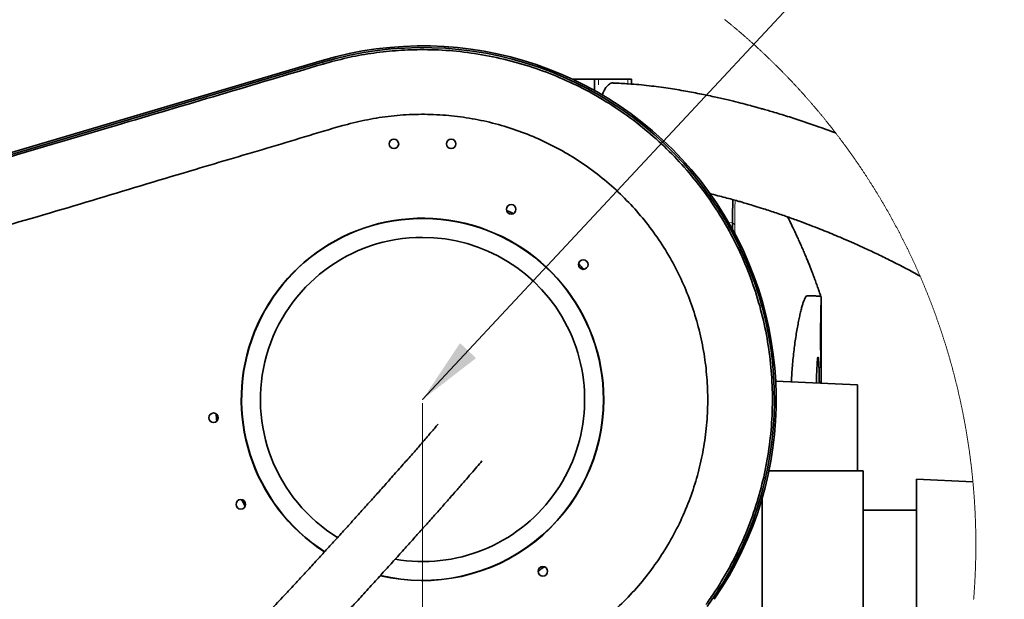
# Model space of a CAD drawing. Header units: millimetres. Extents: x 0 to 12429, y 0 to 8400.
# Tile 137 of 139: x 9751 to 10784, y 6812 to 7420. Entities that reach past the tile are written whole.
import ezdxf

# ---------------------------------------------------------------- set-up
doc = ezdxf.new("R2010")
doc.units = ezdxf.units.MM
doc.header["$LTSCALE"] = 20
doc.header["$PDSIZE"] = -1
doc.styles.add('SLDTEXTSTYLE0', font='TXT', dxfattribs={"width": 0.605})
doc.dimstyles.new('SLDDIMSTYLE5', dxfattribs={"dimtxt": 0.18, "dimasz": 70, "dimexe": 0, "dimexo": 0.0625, "dimgap": 0, "dimtad": 0, "dimtih": 1, "dimtoh": 1, "dimdec": 0, "dimrnd": 1e-09, "dimzin": 0, "dimdsep": 46, "dimtxsty": 'Standard', "dimsah": 1, "dimcen": 0.09, "dimadec": 0, "dimazin": 0, "dimtfac": 70, "dimtdec": 0, "dimtofl": 0, "dimtmove": 0, "dimatfit": 3, "dimfxl": 1, "dimfrac": 2, "dimtolj": 1, "dimtzin": 0, "dimarcsym": 0})
doc.dimstyles.new('SLDDIMSTYLE9', dxfattribs={"dimtxt": 70, "dimasz": 70, "dimexe": 0, "dimexo": 0.0625, "dimgap": 17.5, "dimtad": 1, "dimdec": 1, "dimlfac": 0.5, "dimrnd": 1e-09, "dimzin": 12, "dimdsep": 46, "dimtxsty": 'SLDTEXTSTYLE0', "dimsah": 1, "dimcen": 0.09, "dimadec": 0, "dimazin": 3, "dimtfac": 1, "dimtofl": 0, "dimtmove": 0, "dimatfit": 3, "dimfxl": 1, "dimfrac": 2, "dimtolj": 1, "dimtzin": 12, "dimarcsym": 0})

# ---------------------------------------------------------------- blocks, each defined once
blk = doc.blocks.new('SW_SYMBOL_HOLE_DEPTH')
at = {"color": 0, "linetype": 'Continuous', "lineweight": 18}
for p, q in [((0, 17500), (16000, 17500)), ((8000, 17500), (8000, 1500)), ((2000, 11100), (8000, 1500)), ((14000, 11100), (8000, 1500))]:
    blk.add_line(p, q, dxfattribs=at)
blk = doc.blocks.new('_D_60')
at = {"color": 7, "linetype": 'Continuous', "lineweight": 0}
for p, q in [((10173.5, 7017.9), (10173.5, 5966.2)), ((10381.5, 6314.9), (10381.5, 5966.2)), ((10173.5, 5996.2), (10381.5, 5996.2)), ((10381.5, 5996.2), (11231, 5996.2))]:
    blk.add_line(p, q, dxfattribs=at)
at = {"color": 7, "linetype": 'Continuous', "lineweight": 18}
for points in [[(10173.5, 5996.2), (10243.5, 5986.2), (10243.5, 6006.2)], [(10381.5, 5996.2), (10311.5, 6006.2), (10311.5, 5986.2)]]:
    blk.add_solid(points, dxfattribs=at)
at = {"color": 7, "linetype": 'Continuous', "lineweight": 18, "xscale": 0.0045117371, "yscale": 0.0045117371, "zscale": 0.0045117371}
blk.add_blockref('SW_SYMBOL_HOLE_DEPTH', (11027.4, 6006.3), dxfattribs=at)
at = {"color": 7, "linetype": 'Continuous', "lineweight": 18, "char_height": 70, "attachment_point": 1, "style": 'SLDTEXTSTYLE0'}
for s, insert in [('(2x M12', (10652.8, 6086.6)), ('104', (10466.1, 6086.6)), ('19', (11124.1, 6086.6))]:
    blk.add_mtext(s, dxfattribs=dict(at, insert=insert))
blk = doc.blocks.new('_D_61')
at = {"color": 7, "linetype": 'Continuous', "lineweight": 0}
for p, q in [((10173.5, 7017.9), (10173.5, 5966)), ((9753.5, 6663.9), (9753.5, 5966)), ((9753.5, 5996), (9053.1, 5996)), ((10173.5, 5996), (9753.5, 5996))]:
    blk.add_line(p, q, dxfattribs=at)
at = {"color": 7, "linetype": 'Continuous', "lineweight": 18}
for points in [[(9753.5, 5996), (9823.5, 5986), (9823.5, 6006)], [(10173.5, 5996), (10103.5, 6006), (10103.5, 5986)]]:
    blk.add_solid(points, dxfattribs=at)
at = {"color": 7, "linetype": 'Continuous', "lineweight": 18, "xscale": 0.0045117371, "yscale": 0.0045117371, "zscale": 0.0045117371, "rotation": 360}
blk.add_blockref('SW_SYMBOL_HOLE_DEPTH', (9486, 6006.2), dxfattribs=at)
at = {"color": 7, "linetype": 'Continuous', "lineweight": 18, "char_height": 70, "attachment_point": 1, "style": 'SLDTEXTSTYLE0'}
for s, insert in [('(M12', (9239.8, 6086.5)), ('19)', (9582.7, 6086.5)), ('210', (9053.1, 6086.5))]:
    blk.add_mtext(s, dxfattribs=dict(at, insert=insert))

msp = doc.modelspace()

# ---------------------------------------------------------------- linework, layer by layer
at = {"color": 7, "linetype": 'Continuous', "lineweight": 35}
for p, q in [((9547.179401, 7222.917928), (10068.139881, 7377.389087)), ((9547.688365, 7221.201314), (10068.648875, 7375.672473)), ((10353.80438, 7357.896938), (10330.358427, 7357.896938)), ((10353.80438, 7357.896938), (10353.80438, 7345.923318)), ((10353.80438, 7357.896938), (10357.908621, 7357.896938)), ((10388.690434, 7357.896938), (10357.908621, 7357.896938)), ((10388.690434, 7357.896938), (10392.794676, 7357.896938)), ((10392.794676, 7352.591647), (10392.794676, 7357.896938)), ((10498.638078, 7207.179202), (10498.638391, 7207.184447)), ((10591.547698, 7038.88358), (10591.547698, 7129.665269)), ((10629.547715, 7037.086024), (10543.838531, 7041.140331)), ((10629.547715, 7037.086024), (10629.547715, 6946.896805)), ((10635.547697, 6946.896805), (10536.673844, 6946.896805)), ((10635.547697, 6946.896805), (10635.547697, 6775.100841)), ((10691.547692, 6609.742655), (10691.547692, 6938.341512)), ((10750.627875, 6935.513391), (10691.556632, 6938.387527)), ((10529.547691, 6918.2166), (10529.547691, 6352.860583)), ((10691.547692, 6905.896796), (10635.547697, 6905.896796))]:
    msp.add_line(p, q, dxfattribs=at)
at = {"color": 8, "linetype": 'Continuous', "lineweight": 18}
for p, q in [((9547.703266, 7221.151246), (10068.663776, 7375.622405)), ((10068.663776, 7375.622405), (10068.648875, 7375.672473)), ((10069.264382, 7373.596801), (10068.663776, 7375.622405)), ((10357.908621, 7357.896938), (10357.908621, 7351.896896)), ((10388.690434, 7352.940454), (10388.690434, 7357.896938)), ((10498.638078, 7207.179202), (10494.647667, 7207.316531))]:
    msp.add_line(p, q, dxfattribs=at)
at = {"color": 7, "linetype": 'Continuous', "lineweight": 18, "flags": 128}
for points in [[(10753.707409, 6869.232668), (10753.707498, 6869.567646), (10753.707111, 6870.320095), (10753.705889, 6871.072425), (10753.703892, 6871.824874), (10753.701091, 6872.577204), (10753.697514, 6873.329534), (10753.693104, 6874.081983), (10753.687888, 6874.834313), (10753.681898, 6875.586642), (10753.675103, 6876.339091), (10753.667503, 6877.091421), (10753.659099, 6877.843751), (10753.64989, 6878.596081), (10753.639907, 6879.348411), (10753.629088, 6880.100741), (10753.617495, 6880.852951), (10753.605097, 6881.605281), (10753.591895, 6882.357492), (10753.577918, 6883.109821), (10753.563106, 6883.862032), (10753.547519, 6884.614243), (10753.531098, 6885.366453), (10753.513902, 6886.118664), (10753.495902, 6886.870875), (10753.477126, 6887.622966), (10753.457516, 6888.375057), (10753.437132, 6889.127268), (10753.415912, 6889.879359), (10753.393918, 6890.631332), (10753.371119, 6891.383423), (10753.347516, 6892.135395), (10753.323138, 6892.887367), (10753.297925, 6893.63934), (10753.271937, 6894.391312), (10753.245145, 6895.143165), (10753.217548, 6895.895137), (10753.189176, 6896.64699), (10753.15997, 6897.398724), (10753.129989, 6898.150577), (10753.099173, 6898.902311), (10753.067583, 6899.654044), (10753.035217, 6900.405778), (10753.002018, 6901.157393), (10752.968043, 6901.909007), (10752.933234, 6902.660622), (10752.89765, 6903.412117), (10752.861261, 6904.163613), (10752.824098, 6904.915108), (10752.7861, 6905.666484), (10752.747327, 6906.41786), (10752.707749, 6907.169236), (10752.667367, 6907.920613), (10752.626181, 6908.671869), (10752.584189, 6909.423007), (10752.541423, 6910.174145), (10752.497852, 6910.925283), (10752.453476, 6911.67642), (10752.408296, 6912.427439), (10752.362341, 6913.178457), (10752.315551, 6913.929357), (10752.267986, 6914.680256), (10752.219617, 6915.431036), (10752.170443, 6916.181816), (10752.120495, 6916.932596), (10752.069741, 6917.683257), (10752.018183, 6918.433799), (10751.965821, 6919.18446), (10751.912653, 6919.934882), (10751.858711, 6920.685305), (10751.803964, 6921.435727), (10751.748413, 6922.186031), (10751.692057, 6922.936334), (10751.634925, 6923.686518), (10751.57696, 6924.436702), (10751.51822, 6925.186767), (10751.458704, 6925.936832), (10751.398355, 6926.686777), (10751.33723, 6927.436723), (10751.275301, 6928.186549), (10751.212567, 6928.936257), (10751.149028, 6929.685964), (10751.084715, 6930.435671), (10751.019597, 6931.18514), (10750.953674, 6931.934728), (10750.886977, 6932.684077), (10750.819474, 6933.433427), (10750.751167, 6934.182777), (10750.682056, 6934.932007), (10750.627875, 6935.513391), (10750.557363, 6936.262502), (10750.486046, 6937.011494), (10750.413924, 6937.760367), (10750.341028, 6938.509239), (10750.267327, 6939.257993), (10750.192821, 6940.006627), (10750.11754, 6940.755262), (10750.041455, 6941.503777), (10749.964565, 6942.252292), (10749.88687, 6943.000688), (10749.808401, 6943.748964), (10749.729127, 6944.497122), (10749.649048, 6945.245279), (10749.568194, 6945.993199), (10749.486536, 6946.741237), (10749.404073, 6947.489037), (10749.320835, 6948.236837), (10749.236792, 6948.984517), (10749.151945, 6949.732079), (10749.066293, 6950.479521), (10748.979866, 6951.226963), (10748.892665, 6951.974286), (10748.804629, 6952.72149), (10748.715818, 6953.468694), (10748.626202, 6954.215659), (10748.535812, 6954.962625), (10748.444617, 6955.709471), (10748.352617, 6956.456198), (10748.259842, 6957.202806), (10748.166263, 6957.949413), (10748.071879, 6958.695783), (10747.97672, 6959.442152), (10747.880757, 6960.188402), (10747.784018, 6960.934533), (10747.686475, 6961.680545), (10747.588128, 6962.426557), (10747.489005, 6963.17233), (10747.389078, 6963.918103), (10747.288346, 6964.663638), (10747.186839, 6965.409173), (10747.084528, 6966.154589), (10746.981442, 6966.899885), (10746.877551, 6967.645063), (10746.772885, 6968.390121), (10746.667415, 6969.13506), (10746.56114, 6969.879879), (10746.45409, 6970.624699), (10746.346235, 6971.36928), (10746.237606, 6972.113742), (10746.128172, 6972.858204), (10746.017933, 6973.602428), (10745.906919, 6974.346532), (10745.795131, 6975.090636), (10745.682537, 6975.834502), (10745.56914, 6976.578368), (10745.454967, 6977.321996), (10745.33999, 6978.065504), (10745.224237, 6978.809013), (10745.10768, 6979.552283), (10744.990349, 6980.295433), (10744.872212, 6981.038465), (10744.753301, 6981.781377), (10744.633585, 6982.524289), (10744.513094, 6983.266963), (10744.391799, 6984.009399), (10744.269729, 6984.751834), (10744.146854, 6985.49415), (10744.023174, 6986.236347), (10743.898749, 6986.978306), (10743.77352, 6987.720265), (10743.647486, 6988.461985), (10743.520677, 6989.203586), (10743.393063, 6989.945068), (10743.264675, 6990.68643), (10743.135512, 6991.427674), (10743.005544, 6992.168678), (10742.874771, 6992.909683), (10742.743254, 6993.65045), (10742.610901, 6994.391097), (10742.477804, 6995.131625), (10742.343902, 6995.872034), (10742.209196, 6996.612205), (10742.073715, 6997.352375), (10741.937458, 6998.092307), (10741.800398, 6998.83212), (10741.662562, 6999.571695), (10741.523951, 7000.311269), (10741.384536, 7001.050605), (10741.244346, 7001.789822), (10741.103351, 7002.5288), (10740.961581, 7003.267779), (10740.819037, 7004.006519), (10740.675688, 7004.745139), (10740.531564, 7005.483641), (10740.386665, 7006.221904), (10740.240961, 7006.960048), (10740.094483, 7007.698073), (10739.94723, 7008.435859), (10739.799172, 7009.173526), (10739.650339, 7009.911074), (10739.500731, 7010.648383), (10739.350319, 7011.385574), (10739.199132, 7012.122645), (10739.04717, 7012.859477), (10738.894403, 7013.596191), (10738.740891, 7014.332785), (10738.586575, 7015.069141), (10738.431454, 7015.805377), (10738.275587, 7016.541495), (10738.118917, 7017.277373), (10737.961471, 7018.013133), (10737.803221, 7018.748655), (10737.644225, 7019.484057), (10737.484425, 7020.21922), (10737.32385, 7020.954265), (10737.162501, 7021.68919), (10737.000346, 7022.423877), (10736.837447, 7023.158445), (10736.673742, 7023.892774), (10736.509263, 7024.626984), (10736.34398, 7025.360955), (10736.177951, 7026.094808), (10736.011118, 7026.828541), (10735.843509, 7027.562036), (10735.675126, 7028.295292), (10735.505968, 7029.028429), (10735.336035, 7029.761328), (10735.165328, 7030.494107), (10734.993815, 7031.226649), (10734.821528, 7031.95907), (10734.648466, 7032.691254), (10734.474629, 7033.423318), (10734.300017, 7034.155144), (10734.124631, 7034.886851), (10733.948469, 7035.618319), (10733.771533, 7036.349549), (10733.593792, 7037.080659), (10733.415276, 7037.811531), (10733.236015, 7038.542284), (10733.055949, 7039.272799), (10732.875109, 7040.003194), (10732.693523, 7040.733351), (10732.511133, 7041.463269), (10732.327968, 7042.192949), (10732.144028, 7042.92251), (10731.959313, 7043.651952), (10731.773823, 7044.381036), (10731.587559, 7045.110001), (10731.40052, 7045.838846), (10731.212705, 7046.567334), (10731.024116, 7047.295703), (10730.834752, 7048.023953), (10730.644613, 7048.751845), (10730.4537, 7049.479617), (10730.262041, 7050.207152), (10730.069578, 7050.934567), (10729.876339, 7051.661743), (10729.682326, 7052.388682), (10729.487568, 7053.115381), (10729.292005, 7053.841962), (10729.095697, 7054.568185), (10728.898585, 7055.294289), (10728.700727, 7056.020273), (10728.502095, 7056.7459), (10728.302687, 7057.471408), (10728.102505, 7058.196677), (10727.901548, 7058.921708), (10727.699816, 7059.64662), (10727.497339, 7060.371174), (10727.294057, 7061.095609), (10727.090031, 7061.819805), (10726.885229, 7062.543763), (10726.679653, 7063.267483), (10726.473302, 7063.991083), (10726.266205, 7064.714445), (10726.058334, 7065.43745), (10725.849658, 7066.160335), (10725.640267, 7066.882981), (10725.430071, 7067.60539), (10725.219101, 7068.327679), (10725.007385, 7069.04961), (10724.794894, 7069.771423), (10724.581659, 7070.492877), (10724.367618, 7071.214213), (10724.152833, 7071.93531), (10723.937273, 7072.656168), (10723.720938, 7073.376788), (10723.503858, 7074.09717), (10723.286003, 7074.817313), (10723.067373, 7075.537218), (10722.847998, 7076.256885), (10722.627848, 7076.976432), (10722.406924, 7077.695622), (10722.185254, 7078.414573), (10721.962809, 7079.133286), (10721.73959, 7079.851879), (10721.515626, 7080.570115), (10721.290886, 7081.288113), (10721.065372, 7082.005991), (10720.839113, 7082.723512), (10720.612079, 7083.440794), (10720.3843, 7084.157957), (10720.155746, 7084.874763), (10719.926447, 7085.59133), (10719.696373, 7086.307658), (10719.465524, 7087.023749), (10719.23393, 7087.7396), (10719.001561, 7088.455214), (10718.768448, 7089.170589), (10718.534559, 7089.885725), (10718.299925, 7090.600623), (10718.064517, 7091.315164), (10717.828363, 7092.029585), (10717.591435, 7092.743649), (10717.353761, 7093.457474), (10717.115313, 7094.17118), (10716.876119, 7094.884528), (10716.636181, 7095.597638), (10716.395467, 7096.310391), (10716.153979, 7097.023024), (10715.911776, 7097.735299), (10715.668768, 7098.447456), (10715.425044, 7099.159135), (10715.180546, 7099.870815), (10714.935273, 7100.582017), (10714.689255, 7101.292981), (10714.442491, 7102.003946), (10714.194983, 7102.714433), (10713.9467, 7103.424682), (10713.697672, 7104.134692), (10713.447869, 7104.844226), (10713.197321, 7105.55376), (10712.946027, 7106.262817), (10712.693989, 7106.971873), (10712.441176, 7107.680453), (10712.187618, 7108.388795), (10711.933315, 7109.096898), (10711.678237, 7109.804763), (10711.422443, 7110.512389), (10711.165875, 7111.219539), (10710.908532, 7111.926688), (10710.650474, 7112.633361), (10710.391641, 7113.339795), (10710.132062, 7114.045991), (10709.871739, 7114.751949), (10709.610671, 7115.457668), (10709.348857, 7116.16291), (10709.086269, 7116.868152), (10708.822936, 7117.572917), (10708.558857, 7118.277444), (10708.294034, 7118.981494), (10708.028465, 7119.685544), (10707.762152, 7120.389117), (10707.495093, 7121.092691), (10707.22726, 7121.795787), (10706.958711, 7122.498645), (10706.689387, 7123.201026), (10706.419349, 7123.903407), (10706.148535, 7124.605312), (10705.876976, 7125.306977), (10705.604672, 7126.008405), (10705.331653, 7126.709356), (10705.057859, 7127.410306), (10704.78332, 7128.11078), (10704.508036, 7128.811015), (10704.232037, 7129.511012), (10703.955263, 7130.210532), (10703.677744, 7130.909814), (10703.399509, 7131.608857), (10703.1205, 7132.307662), (10702.840775, 7133.006229), (10702.560276, 7133.704318), (10702.279061, 7134.402169), (10701.997101, 7135.099782), (10701.714396, 7135.796918), (10701.430946, 7136.493816), (10701.146752, 7137.190475), (10700.861812, 7137.886895), (10700.576156, 7138.582839), (10700.289756, 7139.278783), (10700.002581, 7139.974012), (10699.71472, 7140.66924), (10699.426085, 7141.363992), (10699.136704, 7142.058505), (10698.846608, 7142.75278), (10698.555767, 7143.446578), (10698.264182, 7144.140376), (10697.97188, 7144.833459), (10697.678804, 7145.526542), (10697.385013, 7146.219148), (10697.090506, 7146.911515), (10696.795225, 7147.603645), (10696.499228, 7148.295297), (10696.202487, 7148.986711), (10695.90503, 7149.677648), (10695.606828, 7150.368585), (10695.307881, 7151.059045), (10695.188939, 7151.333226), (10694.888979, 7152.02321), (10694.588274, 7152.712716), (10694.286853, 7153.402223), (10693.984687, 7154.091253), (10693.681776, 7154.780044), (10693.37815, 7155.468358), (10693.073809, 7156.156434), (10692.768723, 7156.844272), (10692.462891, 7157.531633), (10692.156345, 7158.218755), (10691.849053, 7158.9054), (10691.541046, 7159.592046), (10691.232294, 7160.277976), (10690.922826, 7160.963906), (10690.612614, 7161.64936), (10690.301686, 7162.334575), (10689.990044, 7163.019313), (10689.677656, 7163.703813), (10689.364523, 7164.387836), (10689.050704, 7165.07162), (10688.736141, 7165.755166), (10688.420832, 7166.438235), (10688.104808, 7167.121066), (10687.788069, 7167.803659), (10687.470585, 7168.485774), (10687.152386, 7169.167413), (10686.833471, 7169.848813), (10686.513841, 7170.529975), (10686.193466, 7171.210899), (10685.872376, 7171.891107), (10685.550541, 7172.571315), (10685.22802, 7173.251046), (10684.904754, 7173.930539), (10684.580773, 7174.609555), (10684.256047, 7175.288333), (10683.930635, 7175.966634), (10683.604479, 7176.644696), (10683.277607, 7177.322282), (10682.95002, 7177.999629), (10682.621717, 7178.6765), (10682.29267, 7179.353131), (10681.962937, 7180.029525), (10681.632459, 7180.705442), (10681.301266, 7181.380881), (10680.969357, 7182.056321), (10680.636734, 7182.731046), (10680.303395, 7183.405532), (10679.96934, 7184.07978), (10679.634571, 7184.753551), (10679.299086, 7185.427083), (10678.962886, 7186.100139), (10678.625941, 7186.772718), (10678.288311, 7187.445296), (10677.949965, 7188.11716), (10677.610904, 7188.788785), (10677.271128, 7189.460172), (10676.930636, 7190.131082), (10676.589429, 7190.801753), (10676.247507, 7191.471948), (10675.90487, 7192.141666), (10675.561517, 7192.811145), (10675.217479, 7193.480386), (10674.872696, 7194.14915), (10674.527228, 7194.817437), (10674.181044, 7195.485486), (10673.834145, 7196.153058), (10673.486531, 7196.820392), (10673.138201, 7197.487249), (10672.789186, 7198.153867), (10672.439456, 7198.820008), (10672.08901, 7199.485673), (10671.73785, 7200.151099), (10671.386003, 7200.816287), (10671.033442, 7201.48076), (10670.680165, 7202.145232), (10670.326203, 7202.80899), (10669.971496, 7203.472509), (10669.616133, 7204.135789), (10669.260025, 7204.798593), (10668.903232, 7205.46092), (10668.545723, 7206.123008), (10668.187529, 7206.78462), (10667.828619, 7207.445993), (10667.468995, 7208.106889), (10667.108685, 7208.767308), (10666.747659, 7209.427489), (10666.385949, 7210.087194), (10666.023523, 7210.746421), (10665.660411, 7211.40541), (10665.296584, 7212.063922), (10664.932072, 7212.722196), (10664.566845, 7213.379993), (10664.200932, 7214.037313), (10663.834304, 7214.694394), (10663.46699, 7215.350999), (10663.098991, 7216.007365), (10662.730276, 7216.663016), (10662.360847, 7217.318668), (10661.990762, 7217.973603), (10661.619961, 7218.628301), (10661.248445, 7219.282521), (10660.876244, 7219.936504), (10660.503358, 7220.590009), (10660.129785, 7221.243037), (10659.755498, 7221.895827), (10659.380525, 7222.547902), (10659.004867, 7223.199977), (10658.628523, 7223.851337), (10658.251464, 7224.502458), (10657.87372, 7225.153102), (10657.49529, 7225.803508), (10657.116175, 7226.453437), (10656.736344, 7227.102889), (10656.355828, 7227.751865), (10655.974656, 7228.400602), (10655.592769, 7229.048862), (10655.210197, 7229.696645), (10654.826909, 7230.34419), (10654.442966, 7230.991258), (10654.058337, 7231.637849), (10653.672993, 7232.283963), (10653.286993, 7232.929839), (10652.900278, 7233.575238), (10652.512908, 7234.220161), (10652.124822, 7234.864844), (10651.736081, 7235.509051), (10651.346624, 7236.152782), (10650.956511, 7236.796035), (10650.565684, 7237.43905), (10650.1742, 7238.081588), (10649.782032, 7238.723649), (10649.389177, 7239.365234), (10648.995638, 7240.00658), (10648.601413, 7240.647449), (10648.206502, 7241.287841), (10647.810906, 7241.927756), (10647.414654, 7242.567434), (10647.017717, 7243.206634), (10646.620095, 7243.845357), (10646.221787, 7244.483604), (10645.822793, 7245.121612), (10645.423144, 7245.758905), (10645.022809, 7246.395959), (10644.621789, 7247.032537), (10644.220084, 7247.668876), (10643.817723, 7248.3045), (10643.414676, 7248.939885), (10643.010974, 7249.574794), (10642.606586, 7250.209226), (10642.201513, 7250.843181), (10641.795754, 7251.476897), (10641.38934, 7252.110137), (10640.98227, 7252.7429), (10640.574515, 7253.375186), (10640.166074, 7254.006995), (10639.756977, 7254.638328), (10639.347196, 7255.269422), (10638.936758, 7255.900039), (10638.525635, 7256.530179), (10638.113856, 7257.159843), (10637.701392, 7257.789029), (10637.288272, 7258.417978), (10636.874467, 7259.04621), (10636.460006, 7259.674205), (10636.04489, 7260.301723), (10635.629088, 7260.928764), (10635.21263, 7261.555328), (10634.795517, 7262.181653), (10634.377718, 7262.807264), (10633.959263, 7263.432635), (10633.540124, 7264.057531), (10633.120358, 7264.68171), (10632.699907, 7265.305652), (10632.27877, 7265.929355), (10631.857008, 7266.552343), (10631.43456, 7267.174854), (10631.011456, 7267.797126), (10630.587697, 7268.418683), (10630.163282, 7269.040002), (10629.738212, 7269.660844), (10629.312456, 7270.281209), (10628.886074, 7270.901097), (10628.459006, 7271.520509), (10628.031284, 7272.139444), (10627.602905, 7272.757901), (10627.173871, 7273.376121), (10626.744181, 7273.993625), (10626.313835, 7274.610891), (10625.882834, 7275.227441), (10625.451177, 7275.843753), (10625.018865, 7276.459588), (10624.585897, 7277.074947), (10624.152273, 7277.689828), (10623.717993, 7278.304233), (10623.283058, 7278.918161), (10622.847468, 7279.531612), (10622.411251, 7280.144586), (10621.974349, 7280.757083), (10621.536821, 7281.369104), (10621.098637, 7281.980886), (10620.659798, 7282.591953), (10620.220303, 7283.202781), (10619.780183, 7283.812894), (10619.339377, 7284.42253), (10618.897945, 7285.031928), (10618.455887, 7285.640849), (10618.013143, 7286.249055), (10617.569774, 7286.857022), (10617.125749, 7287.464275), (10616.681099, 7288.071288), (10616.235763, 7288.677825), (10615.789831, 7289.283647), (10615.343213, 7289.88923), (10614.89597, 7290.494336), (10614.4481, 7291.098727), (10613.999575, 7291.70288), (10613.550395, 7292.306556), (10613.100588, 7292.909517), (10612.650126, 7293.512239), (10612.199038, 7294.114484), (10611.747295, 7294.716014), (10611.294925, 7295.317306), (10610.84193, 7295.917882), (10610.388279, 7296.51822), (10609.933972, 7297.118081), (10609.47904, 7297.717227), (10609.023481, 7298.316135), (10608.567297, 7298.914327), (10608.110458, 7299.512042), (10607.652992, 7300.109519), (10607.194871, 7300.706281), (10606.736153, 7301.302804), (10606.681555, 7301.373614), (10606.222093, 7301.969423), (10605.762005, 7302.564754), (10605.301291, 7303.159608), (10604.839951, 7303.753986), (10604.377985, 7304.347648), (10603.915363, 7304.941072), (10603.452116, 7305.534019), (10602.988243, 7306.12625), (10602.523744, 7306.718244), (10602.058619, 7307.309522), (10601.592868, 7307.900562), (10601.126462, 7308.490886), (10600.65946, 7309.080733), (10600.191831, 7309.670104), (10599.723548, 7310.259237), (10599.254668, 7310.847415), (10598.785132, 7311.435355), (10598.315, 7312.022819), (10597.844243, 7312.609805), (10597.37283, 7313.196077), (10596.900821, 7313.782109), (10596.428186, 7314.367427), (10595.954925, 7314.952268), (10595.481038, 7315.53687), (10595.006555, 7316.120757), (10594.531417, 7316.704168), (10594.055682, 7317.286863), (10593.579322, 7317.869319), (10593.102336, 7318.451299), (10592.624724, 7319.032563), (10592.146516, 7319.613351), (10591.667682, 7320.193662), (10591.188222, 7320.773496), (10590.708166, 7321.352853), (10590.227485, 7321.931733), (10589.746177, 7322.510137), (10589.264274, 7323.087825), (10588.781744, 7323.665036), (10588.298589, 7324.241771), (10587.814838, 7324.818029), (10587.33049, 7325.393809), (10586.845517, 7325.969114), (10586.359918, 7326.543702), (10585.873723, 7327.118053), (10585.386902, 7327.691688), (10584.899485, 7328.264846), (10584.411442, 7328.837527), (10583.922803, 7329.409494), (10583.433568, 7329.981221), (10582.943708, 7330.552234), (10582.453251, 7331.12277), (10581.962198, 7331.692828), (10581.470519, 7332.26241), (10580.978244, 7332.831277), (10580.485344, 7333.399905), (10579.991877, 7333.967818), (10579.497784, 7334.535255), (10579.003066, 7335.101976), (10578.507781, 7335.668458), (10578.01187, 7336.234225), (10577.515393, 7336.799516), (10577.018291, 7337.36433), (10576.520592, 7337.928666), (10576.022297, 7338.492288), (10575.523376, 7339.055432), (10575.023889, 7339.6181), (10574.523777, 7340.180291), (10574.023098, 7340.741767), (10573.521793, 7341.303004), (10573.019922, 7341.863527), (10572.517425, 7342.423572), (10572.014362, 7342.982902), (10571.510702, 7343.541755), (10571.006417, 7344.10037), (10570.501566, 7344.658031), (10569.996118, 7345.215453), (10569.490075, 7345.772161), (10568.983436, 7346.328391), (10568.4762, 7346.884145), (10567.968398, 7347.439422), (10567.459971, 7347.993983), (10566.950977, 7348.548068), (10566.441387, 7349.101676), (10565.931231, 7349.654569), (10565.420449, 7350.206985), (10564.9091, 7350.758924), (10564.397156, 7351.310386), (10563.884646, 7351.861133), (10563.371539, 7352.411403), (10562.857836, 7352.961196), (10562.343568, 7353.510274), (10561.828703, 7354.058875), (10561.313271, 7354.607), (10560.797244, 7355.154647), (10560.280651, 7355.701579), (10559.763461, 7356.248035), (10559.245676, 7356.794013), (10558.727324, 7357.339276), (10558.208406, 7357.884063), (10557.688892, 7358.428373), (10557.168811, 7358.971967), (10556.648135, 7359.515084), (10556.126892, 7360.057725), (10555.605084, 7360.599651), (10555.082679, 7361.141099), (10554.559708, 7361.682071), (10554.03617, 7362.222566), (10553.512066, 7362.762345), (10552.987367, 7363.30141), (10552.462101, 7363.840236), (10551.936269, 7364.378347), (10551.40984, 7364.915981), (10550.882876, 7365.452899), (10550.355315, 7365.989341), (10549.827188, 7366.525306), (10549.298495, 7367.060556), (10548.769236, 7367.595329), (10548.23941, 7368.129386), (10547.709018, 7368.663205), (10547.17806, 7369.196071), (10546.646535, 7369.728698), (10546.114415, 7370.26061), (10545.581758, 7370.792045), (10545.048535, 7371.322765), (10544.514745, 7371.853007), (10543.98039, 7372.382774), (10543.445468, 7372.911824), (10542.91001, 7373.440398), (10542.373955, 7373.968257), (10541.837364, 7374.495639), (10541.300207, 7375.022544), (10540.762484, 7375.548734), (10540.224194, 7376.074447), (10539.685339, 7376.599683), (10539.145946, 7377.124204), (10538.605988, 7377.648009), (10538.065493, 7378.171338), (10537.524432, 7378.69419), (10536.982804, 7379.216565), (10536.440611, 7379.738225), (10535.897881, 7380.25917), (10535.354584, 7380.779638), (10534.810752, 7381.299628), (10534.266353, 7381.818904), (10533.721417, 7382.337703), (10533.175915, 7382.856025), (10532.629877, 7383.373632), (10532.083273, 7383.890523), (10531.536132, 7384.406938), (10530.988455, 7384.922876), (10530.440211, 7385.438098), (10529.891401, 7385.952844), (10529.342085, 7386.467113), (10528.792202, 7386.980428), (10528.241753, 7387.493505), (10527.690798, 7388.005866), (10527.139276, 7388.517512), (10526.587188, 7389.02892), (10526.034593, 7389.539375), (10525.481462, 7390.049352), (10524.927765, 7390.558852), (10524.373531, 7391.067638), (10523.818761, 7391.575946), (10523.263454, 7392.083539), (10522.707581, 7392.590656), (10522.151202, 7393.097057), (10521.594256, 7393.602981), (10521.036804, 7394.10819), (10520.478785, 7394.612922), (10519.92026, 7395.117177), (10519.361183, 7395.620479), (10518.80157, 7396.123542), (10518.24142, 7396.62589), (10517.680749, 7397.127523), (10517.119527, 7397.628678), (10516.557783, 7398.129119), (10515.995517, 7398.629083), (10515.4327, 7399.128331), (10514.869362, 7399.627103), (10514.305502, 7400.125398), (10513.741091, 7400.622739), (10513.176173, 7401.119842), (10512.610718, 7401.615991), (10512.044728, 7402.111901), (10511.47823, 7402.606858), (10510.911196, 7403.101577), (10510.343626, 7403.595342), (10509.775549, 7404.08863), (10509.206936, 7404.581441), (10508.637801, 7405.073537), (10508.068144, 7405.565156), (10507.497966, 7406.05606), (10506.927267, 7406.546249), (10506.356045, 7407.03596), (10505.784303, 7407.524957), (10505.212039, 7408.013477), (10504.639268, 7408.501281), (10504.065961, 7408.988609), (10503.492147, 7409.475221), (10502.917811, 7409.961356), (10502.342969, 7410.446777), (10501.767605, 7410.931482), (10501.19172, 7411.41571), (10500.615328, 7411.899223), (10500.038415, 7412.382259), (10499.460995, 7412.864579), (10498.883054, 7413.346423), (10498.304605, 7413.827552), (10497.725651, 7414.307965), (10497.146189, 7414.787902), (10496.566206, 7415.267123), (10495.985716, 7415.745868), (10495.40472, 7416.223897), (10494.823217, 7416.701211), (10494.241208, 7417.178048), (10493.658692, 7417.654409), (10493.075669, 7418.129815), (10492.492139, 7418.604745), (10491.908103, 7419.079198), (10491.32356, 7419.552936), (10490.738511, 7420.025958), (10490.15297, 7420.498504)], [(10751.371235, 6812.11461), (10751.431912, 6812.864556), (10751.491815, 6813.614501), (10751.550913, 6814.364566), (10751.609206, 6815.11475), (10751.666695, 6815.864934), (10751.723409, 6816.615118), (10751.779318, 6817.365421), (10751.834422, 6818.115844), (10751.888722, 6818.866266), (10751.942247, 6819.616689), (10751.994967, 6820.367231), (10752.046883, 6821.117891), (10752.097994, 6821.868433), (10752.1483, 6822.619213), (10752.197832, 6823.369993), (10752.246559, 6824.120773), (10752.294481, 6824.871554), (10752.341598, 6825.622572), (10752.387911, 6826.373471), (10752.433449, 6827.12449), (10752.478182, 6827.875508), (10752.522111, 6828.626646), (10752.565235, 6829.377784), (10752.607584, 6830.129041), (10752.649128, 6830.880179), (10752.689838, 6831.631555), (10752.729803, 6832.382812), (10752.768934, 6833.134188), (10752.807259, 6833.885564), (10752.84481, 6834.637059), (10752.881557, 6835.388555), (10752.917498, 6836.14005), (10752.952635, 6836.891665), (10752.986967, 6837.643279), (10753.020525, 6838.394894), (10753.053278, 6839.146508), (10753.085226, 6839.898242), (10753.116369, 6840.649976), (10753.146708, 6841.401829), (10753.176272, 6842.153563), (10753.205001, 6842.905416), (10753.232956, 6843.657269), (10753.260106, 6844.409122), (10753.286451, 6845.161094), (10753.312021, 6845.913066), (10753.336757, 6846.665038), (10753.360718, 6847.41701), (10753.383875, 6848.169102), (10753.406227, 6848.921074), (10753.427774, 6849.673165), (10753.448516, 6850.425257), (10753.468484, 6851.177468), (10753.487646, 6851.929559), (10753.506005, 6852.68177), (10753.523558, 6853.433861), (10753.540307, 6854.186072), (10753.556251, 6854.938282), (10753.571421, 6855.690612), (10753.585756, 6856.442823), (10753.599316, 6857.195033), (10753.612071, 6857.947363), (10753.624022, 6858.699693), (10753.635198, 6859.451904), (10753.645539, 6860.204233), (10753.655106, 6860.956563), (10753.663868, 6861.708893), (10753.671825, 6862.461223), (10753.678977, 6863.213672), (10753.685325, 6863.966002), (10753.690869, 6864.718332), (10753.695637, 6865.470661), (10753.699601, 6866.22311), (10753.70276, 6866.97544), (10753.705114, 6867.727889), (10753.706664, 6868.480219), (10753.707409, 6869.232668)]]:
    msp.add_lwpolyline(points, dxfattribs=at)
at = {"color": 8, "linetype": 'Continuous', "lineweight": 18, "flags": 128}
msp.add_lwpolyline([(10500.969008, 7205.131187), (10499.663859, 7206.280841), (10498.638391, 7207.184447)], dxfattribs=at)
at = {"color": 7, "linetype": 'Continuous', "lineweight": 35}
for centre, radius in [((10143.547758, 7289.896874), 5), ((10203.547758, 7289.896876), 5.000004), ((10266.523691, 7221.284576), 5.000004), ((10342.077535, 7163.310201), 5.000004), ((9954.384848, 7002.722539), 4.999974), ((9983.022127, 6911.896882), 5.000011), ((10299.734532, 6841.683437), 5.000005)]:
    msp.add_circle(centre, radius, dxfattribs=at)
for centre, radius, start, end in [((10173.547705, 7021.896771), 370.790502, 325.5847103, 106.51573495), ((10173.547702, 7021.89681), 368.999978, 323.97468124, 106.515736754), ((10173.321391, 7021.419436), 217.483582, 63.961477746, 66.036754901), ((10173.547671, 7021.89692), 190.000026, 359.999979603, 237.267781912), ((10173.547699, 7021.896795), 189.703265, 0.000017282, 237.292965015), ((10173.547632, 7021.896871), 169.999938, 89.999977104, 238.41764185), ((10173.547705, 7021.896812), 169.999998, 260.316963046, 90.000001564), ((10173.285377, 7021.673856), 217.299616, 38.962089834, 41.039083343), ((10173.547742, 7021.896784), 189.999956, 256.532695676, 0.000020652), ((10173.54778, 7021.896781), 189.703183, 256.588779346, 0.000021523), ((10173.505454, 7021.8925), 216.912906, 183.959464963, 186.040204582), ((10173.585188, 7021.916694), 216.997755, 208.959631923, 211.039554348), ((10173.661485, 7021.732308), 216.755349, 303.959187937, 306.041430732)]:
    msp.add_arc(centre, radius, start, end, dxfattribs=at)
for points, knots in [([(10069.264382, 7373.596801), (10077.489552, 7375.856072), (10093.9399, 7380.374615), (10119.306428, 7384.987062), (10145.077514, 7387.941618), (10172.636567, 7389.098194), (10201.675465, 7388.075824), (10232.279587, 7384.447325), (10262.758544, 7378.181213), (10292.59435, 7369.346863), (10321.29713, 7358.126249), (10348.97491, 7344.573422), (10375.6609, 7328.571846), (10400.890479, 7310.359968), (10424.261612, 7290.271199), (10445.893295, 7268.3201), (10465.779026, 7244.386935), (10483.558362, 7218.850106), (10498.962604, 7192.157593), (10512.109017, 7164.28381), (10522.951686, 7135.117563), (10531.27606, 7105.135343), (10536.976421, 7074.848723), (10540.1555, 7044.194818), (10540.732694, 7013.083911), (10538.663646, 6982.036322), (10534.01777, 6951.569853), (10526.870568, 6921.590976), (10517.118199, 6892.042441), (10506.729887, 6867.743697), (10497.04596, 6848.642173), (10488.934819, 6834.300899), (10480.2057, 6820.269942), (10473.846192, 6811.242708), (10470.666438, 6806.729092)], [0, 0, 0, 0, 0.0280577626, 0.0561155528, 0.0847384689, 0.1133613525, 0.1468035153, 0.1802456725, 0.2146594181, 0.2490731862, 0.2825147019, 0.3159561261, 0.350369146, 0.3847822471, 0.4182243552, 0.4516666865, 0.4860804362, 0.5204943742, 0.5539364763, 0.5873786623, 0.6217923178, 0.6562062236, 0.6896481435, 0.7230901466, 0.7575037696, 0.791917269, 0.8253598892, 0.85880256, 0.893216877, 0.9276311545, 0.945650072, 0.9636689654, 0.9818344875, 1, 1, 1, 1]), ([(9548.303723, 7219.126119), (9560.966482, 7222.877549), (9586.293564, 7230.380873), (9636.940447, 7245.412517), (9725.570001, 7271.683469), (9873.896691, 7315.669631), (9996.899735, 7352.140443), (10069.264382, 7373.596801)], [0, 0, 0, 0, 0.0729146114, 0.1458382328, 0.2916771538, 0.583282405, 1, 1, 1, 1]), ([(10373.613313, 7353.665008), (10373.179314, 7353.727235), (10371.337732, 7353.991281), (10368.422922, 7352.037979), (10365.592261, 7348.764747), (10363.410663, 7344.955662), (10362.349086, 7342.144727), (10361.877411, 7340.895786)], [0, 0, 0, 0, 0.0701941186, 0.297854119, 0.5124168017, 0.7833594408, 1, 1, 1, 1]), ([(10606.681555, 7301.373614), (10600.758341, 7303.578015), (10586.750094, 7308.791366), (10569.865024, 7314.417216), (10556.30259, 7318.733338), (10548.435504, 7321.158729), (10541.285931, 7323.299211), (10535.83099, 7324.888523), (10532.195039, 7325.929359), (10530.022858, 7326.544352), (10527.843095, 7327.157529), (10524.878467, 7327.982417), (10520.11683, 7329.287869), (10513.295401, 7331.110337), (10504.284901, 7333.430966), (10493.286086, 7336.128083), (10480.350687, 7339.10672), (10465.540144, 7342.244725), (10448.928038, 7345.396661), (10430.601483, 7348.398961), (10410.668062, 7351.011263), (10391.497883, 7352.930918), (10378.969839, 7353.49772), (10373.617552, 7353.739871)], [0, 0, 0, 0, 0.07905729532, 0.18696843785, 0.22258776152, 0.25710155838, 0.28995002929, 0.31594620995, 0.3281764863, 0.33726056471, 0.34418700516, 0.35650240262, 0.37575512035, 0.40595018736, 0.44482663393, 0.49214757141, 0.54761159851, 0.61086907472, 0.68151961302, 0.75911048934, 0.84314152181, 0.93298622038, 1, 1, 1, 1]), ([(9965.3624, 6752.413286), (9940.114684, 6756.453973), (9883.774613, 6765.470733), (9796.34409, 6779.474421), (9718.608048, 6791.88537), (9668.030001, 6800.033102), (9644.559537, 6803.737127), (9632.788728, 6806.092473), (9621.300512, 6809.487344), (9610.07052, 6814.79787), (9599.524399, 6822.407701), (9590.00747, 6831.946923), (9582.165206, 6843.071385), (9576.376017, 6855.237727), (9572.585634, 6868.32437), (9571.025414, 6886.137836), (9571.490702, 6908.355163), (9571.577695, 6943.671393), (9571.564693, 6981.519586), (9571.483196, 7028.772778), (9571.859245, 7065.117091), (9571.234586, 7093.521573), (9572.140076, 7107.105825), (9574.513995, 7118.153192), (9578.847386, 7129.830382), (9585.59647, 7141.494332), (9594.289431, 7151.958), (9604.524275, 7160.707114), (9616.159643, 7167.810957), (9658.243238, 7182.666819), (9765.579662, 7211.253728), (9893.842449, 7251.120614), (10001.894335, 7282.748431), (10054.917046, 7298.774408), (10089.347976, 7309.252597), (10118.97741, 7316.261393), (10143.862474, 7319.767805), (10169.185812, 7321.229687), (10194.544989, 7320.51442), (10219.510658, 7317.688985), (10244.157195, 7312.805868), (10268.535649, 7305.788598), (10292.225367, 7296.725684), (10314.837809, 7285.793443), (10336.468354, 7273.03759), (10357.137624, 7258.353379), (10376.487813, 7241.96238), (10394.215358, 7224.162208), (10410.412595, 7204.951588), (10425.066183, 7184.240863), (10437.904037, 7162.364135), (10448.731861, 7139.701337), (10457.653591, 7116.229095), (10464.620456, 7091.851755), (10469.491117, 7066.965035), (10472.214649, 7041.990828), (10472.861523, 7016.870583), (10471.366282, 6991.543129), (10467.724061, 6966.440276), (10462.022154, 6941.979725), (10454.326238, 6918.078529), (10444.538244, 6894.691763), (10432.795308, 6872.21636), (10419.32106, 6851.013047), (10404.13243, 6830.995007), (10387.147661, 6812.143469), (10368.596743, 6794.838045), (10348.864174, 6779.147226), (10334.813367, 6770.216134), (10327.763509, 6765.735044)], [0, 0, 0, 0, 0.0365180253, 0.0814896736, 0.1264613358, 0.1489471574, 0.1546583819, 0.1603958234, 0.1660825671, 0.1717242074, 0.1780497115, 0.1845586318, 0.190884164, 0.1973930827, 0.2037192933, 0.2102289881, 0.2228384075, 0.2354493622, 0.2606695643, 0.2768931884, 0.3029369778, 0.3125779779, 0.3174592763, 0.322340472, 0.3286633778, 0.3351695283, 0.3414924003, 0.3479982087, 0.3543235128, 0.3608322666, 0.4115638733, 0.5130271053, 0.5525840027, 0.5723638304, 0.5921414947, 0.603974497, 0.6158074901, 0.6279843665, 0.6401613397, 0.6519944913, 0.663827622, 0.6760047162, 0.6881817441, 0.700008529, 0.7118353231, 0.7240054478, 0.7361756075, 0.7480097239, 0.7598437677, 0.7720220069, 0.7842000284, 0.7960264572, 0.8078528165, 0.8200223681, 0.8321920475, 0.8440265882, 0.8558611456, 0.8680397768, 0.880218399, 0.892044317, 0.9038702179, 0.9160393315, 0.9282085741, 0.9400432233, 0.9518779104, 0.9640567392, 0.9762354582, 0.9880763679, 1, 1, 1, 1]), ([(10474.751904, 7237.70584), (10477.606253, 7237.005508), (10482.954277, 7235.693337), (10490.767224, 7233.654166), (10497.701545, 7231.77961), (10503.682436, 7230.105795), (10509.082589, 7228.556204), (10514.991428, 7226.819281), (10522.435373, 7224.565828), (10532.42321, 7221.431837), (10544.356408, 7217.511192), (10557.254201, 7213.051119), (10569.371092, 7208.66347), (10580.323855, 7204.533401), (10590.04827, 7200.736145), (10598.764816, 7197.227997), (10607.201938, 7193.741442), (10616.151461, 7189.942134), (10626.433245, 7185.445234), (10638.105475, 7180.163708), (10651.19455, 7174.009624), (10665.406022, 7167.036228), (10680.232747, 7159.452318), (10690.228023, 7154.0263), (10695.188939, 7151.333226)], [0, 0, 0, 0, 0.0371369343, 0.0695812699, 0.1020290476, 0.1279035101, 0.14805896, 0.1730190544, 0.20572616, 0.2463350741, 0.3052903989, 0.3644375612, 0.4187745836, 0.4681237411, 0.5123458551, 0.5506859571, 0.5868504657, 0.6277004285, 0.6735387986, 0.7286512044, 0.7895825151, 0.8562936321, 0.9286747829, 1, 1, 1, 1]), ([(10498.638391, 7207.184447), (10498.661032, 7208.372526), (10498.706353, 7210.750745), (10498.509267, 7214.313568), (10498.578965, 7219.068054), (10498.855482, 7224.759995), (10498.960588, 7229.269634), (10499.010354, 7231.404914)], [0, 0, 0, 0, 0.1470818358, 0.2944191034, 0.4415108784, 0.7355596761, 1, 1, 1, 1]), ([(10498.741045, 7199.37004), (10498.699062, 7200.315647), (10498.583555, 7202.917208), (10498.616872, 7205.521506), (10498.638078, 7207.179202)], [0, 0, 0, 0, 0.3634765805, 1, 1, 1, 1]), ([(10591.559678, 7129.212989), (10591.465898, 7129.43942), (10591.041511, 7130.464097), (10590.362406, 7132.420803), (10589.511309, 7134.921688), (10588.646382, 7137.408931), (10587.792081, 7139.822429), (10586.896019, 7142.332599), (10585.952323, 7144.937197), (10584.926718, 7147.728691), (10583.838109, 7150.651376), (10582.653108, 7153.785581), (10581.370402, 7157.122309), (10579.931509, 7160.797765), (10578.330135, 7164.809489), (10576.559357, 7169.156569), (10574.611645, 7173.837833), (10572.477992, 7178.850327), (10570.400545, 7183.615486), (10568.257503, 7188.426172), (10565.904314, 7193.601684), (10562.905827, 7200.017365), (10559.678896, 7206.743526), (10557.386925, 7211.298689), (10556.370169, 7213.319434)], [0, 0, 0, 0, 0.0080573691, 0.0364623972, 0.0680571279, 0.0949293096, 0.1230389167, 0.1522351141, 0.182560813, 0.2141220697, 0.2500140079, 0.2851038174, 0.3242896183, 0.36754762, 0.4148775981, 0.4663090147, 0.5218758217, 0.5815803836, 0.6454206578, 0.6927872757, 0.7547329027, 0.8323450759, 0.9256255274, 1, 1, 1, 1]), ([(10591.547698, 7129.665269), (10591.376991, 7129.76449), (10590.736574, 7130.136725), (10589.002505, 7130.147709), (10586.143083, 7130.42251), (10582.961066, 7130.519582), (10579.801309, 7130.505832), (10577.70372, 7130.869165), (10575.941381, 7130.271534), (10574.960937, 7128.905215), (10573.99389, 7126.936803), (10572.916565, 7124.258089), (10571.823086, 7120.878908), (10570.678833, 7116.766025), (10569.513603, 7111.989031), (10568.345107, 7106.624283), (10567.166666, 7100.653512), (10565.987973, 7094.060941), (10564.84926, 7086.986997), (10563.774219, 7079.549288), (10562.777008, 7071.723911), (10561.874632, 7063.460922), (10561.127864, 7055.026213), (10560.592549, 7047.29339), (10560.382646, 7042.448107), (10560.292274, 7040.362014)], [0, 0, 0, 0, 0.0054650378, 0.0205024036, 0.046676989, 0.086638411, 0.1088201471, 0.1351748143, 0.1446944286, 0.1589460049, 0.1801160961, 0.2065366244, 0.2392138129, 0.2793090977, 0.3256602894, 0.3764721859, 0.4325708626, 0.495550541, 0.5634221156, 0.6325838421, 0.7053341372, 0.7836357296, 0.8646133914, 0.9417105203, 1, 1, 1, 1]), ([(10591.340124, 7120.806827), (10591.327892, 7120.76718), (10591.206183, 7120.372724), (10591.292393, 7119.26913), (10591.152173, 7117.296257), (10591.134816, 7114.468243), (10591.065312, 7110.894121), (10591.021812, 7106.665024), (10590.979676, 7101.903059), (10590.951359, 7096.743924), (10590.93504, 7091.333024), (10590.933538, 7085.824692), (10590.945816, 7080.375304), (10590.971851, 7075.138886), (10591.00978, 7070.26551), (10591.055614, 7065.891329), (10591.112696, 7062.143853), (10591.15875, 7059.12441), (10591.238106, 7056.927093), (10591.244546, 7055.608949), (10591.322941, 7055.041096), (10591.340601, 7054.913177)], [0, 0, 0, 0, 0.0018856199, 0.0187605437, 0.049166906, 0.0924400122, 0.1471811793, 0.2119945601, 0.2849054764, 0.3639536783, 0.4468227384, 0.5311962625, 0.6146765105, 0.6948639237, 0.7695451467, 0.8365067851, 0.8939694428, 0.9401538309, 0.9739195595, 0.9941248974, 1, 1, 1, 1]), ([(10591.531277, 7087.896837), (10591.531064, 7089.744383), (10591.530644, 7093.387379), (10591.526877, 7098.72172), (10591.520101, 7103.749407), (10591.509895, 7108.325959), (10591.49304, 7112.323632), (10591.475475, 7115.626262), (10591.439662, 7118.142733), (10591.4254, 7119.800057), (10591.372606, 7120.609478), (10591.356188, 7120.861186)], [0, 0, 0, 0, 0.168129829, 0.3315190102, 0.4854341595, 0.625659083, 0.747992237, 0.8492377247, 0.926193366, 0.9770481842, 1, 1, 1, 1]), ([(10591.344148, 7054.88552), (10591.361109, 7055.062737), (10591.424064, 7055.720507), (10591.427595, 7057.160872), (10591.471352, 7059.467877), (10591.487621, 7062.584905), (10591.506771, 7066.41793), (10591.517773, 7070.862354), (10591.52556, 7075.789181), (10591.530339, 7081.522042), (10591.530938, 7085.596178), (10591.531277, 7087.896837)], [0, 0, 0, 0, 0.0161728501, 0.0600282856, 0.1307315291, 0.2259234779, 0.3432374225, 0.4790561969, 0.6297838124, 0.7909394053, 1, 1, 1, 1]), ([(10589.614868, 7038.975014), (10589.597932, 7040.436391), (10589.557036, 7043.96532), (10589.448954, 7049.283022), (10589.309527, 7054.688445), (10589.10453, 7058.998709), (10588.968028, 7062.677768), (10588.618652, 7064.30523), (10588.597898, 7066.382737), (10587.694038, 7065.569511), (10587.891907, 7063.967712), (10587.352678, 7061.351915), (10587.211408, 7057.539504), (10586.915381, 7052.748018), (10586.719275, 7047.068777), (10586.577055, 7042.429411), (10586.530067, 7039.700024), (10586.520105, 7039.121403)], [0, 0, 0, 0, 0.0805682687, 0.1945559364, 0.2940293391, 0.3763995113, 0.4391102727, 0.4807253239, 0.5000488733, 0.5067765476, 0.5346524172, 0.5843257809, 0.6548515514, 0.7439882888, 0.8494562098, 0.9680851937, 1, 1, 1, 1]), ([(10190.021381, 6996.154203), (10189.115438, 6995.087435), (10187.024996, 6992.625893), (10183.564717, 6988.578988), (10179.509017, 6983.858839), (10174.995605, 6978.634898), (10169.055637, 6971.795004), (10161.411497, 6963.049291), (10151.733912, 6952.056328), (10141.791524, 6940.838883), (10131.873277, 6929.708931), (10122.347051, 6919.064939), (10112.504278, 6908.108205), (10102.398502, 6896.89616), (10092.078724, 6885.481194), (10081.705561, 6874.047891), (10071.60254, 6862.963649), (10063.046578, 6853.616931), (10056.120877, 6846.077063), (10050.764584, 6840.260706), (10045.790677, 6834.875755), (10040.531001, 6829.20034), (10034.220653, 6822.422949), (10027.096102, 6814.825443), (10019.343804, 6806.632121), (10011.242092, 6798.154557), (10002.605515, 6789.226442), (9994.012845, 6780.468911), (9986.025993, 6772.454339), (9978.802568, 6765.321793), (9972.350371, 6759.055051), (9966.184766, 6753.16506), (9960.481985, 6747.815429), (9955.403575, 6743.144415), (9951.142338, 6739.28529), (9946.851022, 6735.463796), (9941.72336, 6730.997591), (9935.473949, 6725.714038), (9928.206119, 6719.791765), (9920.033035, 6713.418029), (9911.869573, 6707.375888), (9904.010099, 6701.856939), (9896.96224, 6697.142624), (9890.338759, 6692.923769), (9883.446072, 6688.737275), (9876.526755, 6684.768518), (9869.768757, 6681.153626), (9864.288637, 6678.380843), (9859.74374, 6676.178175), (9855.897086, 6674.378887), (9852.520344, 6672.844337), (9849.441339, 6671.484798), (9846.373423, 6670.181965), (9843.150033, 6668.881301), (9839.731137, 6667.589977), (9836.102334, 6666.315936), (9832.042881, 6664.967212), (9827.354819, 6663.406284), (9821.999667, 6661.305791), (9817.033287, 6658.985892), (9814.359903, 6656.718979), (9813.35473, 6655.866636)], [0, 0, 0, 0, 0.008180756, 0.0188769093, 0.0311236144, 0.0445573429, 0.0592307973, 0.0840767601, 0.1124534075, 0.1448400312, 0.1716941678, 0.1995948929, 0.2283364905, 0.2577869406, 0.287825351, 0.3182856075, 0.3480249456, 0.3754914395, 0.3923539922, 0.4078686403, 0.4217099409, 0.4352034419, 0.4530987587, 0.4758392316, 0.4960846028, 0.5190310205, 0.5443828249, 0.5686933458, 0.5907463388, 0.6105201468, 0.6280307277, 0.6433218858, 0.6603614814, 0.6737355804, 0.6836533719, 0.6939658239, 0.7073236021, 0.7234002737, 0.7417991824, 0.7621209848, 0.7839788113, 0.8011579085, 0.8182527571, 0.8335379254, 0.8470571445, 0.8653892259, 0.8801561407, 0.891850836, 0.9012868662, 0.9096769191, 0.9166732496, 0.9229671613, 0.9293505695, 0.9361553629, 0.9432834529, 0.9507112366, 0.9586334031, 0.9682916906, 0.9795720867, 0.9923192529, 1, 1, 1, 1]), ([(9848.310202, 6606.679095), (9848.42718, 6606.712568), (9849.279025, 6606.956322), (9851.116545, 6607.774613), (9854.165267, 6608.892663), (9857.973507, 6610.389543), (9862.384688, 6612.106056), (9867.216389, 6614.020189), (9872.203883, 6616.047551), (9876.708004, 6617.953072), (9880.544415, 6619.649043), (9883.708402, 6621.098042), (9886.953283, 6622.62951), (9890.718539, 6624.464068), (9895.390094, 6626.826894), (9901.571365, 6630.088063), (9909.209895, 6634.324402), (9917.991634, 6639.482418), (9927.081036, 6645.149326), (9936.220965, 6651.185834), (9946.121875, 6658.095244), (9956.704539, 6665.91573), (9968.064681, 6674.821641), (9979.627203, 6684.414745), (9992.962919, 6696.115551), (10008.104056, 6710.12771), (10025.103874, 6726.609801), (10039.132113, 6740.733164), (10050.119249, 6752.03486), (10057.88724, 6760.1208), (10065.695798, 6768.332334), (10073.211694, 6776.304746), (10079.900116, 6783.448938), (10085.256149, 6789.199538), (10089.118857, 6793.361457), (10092.0944, 6796.574946), (10095.031291, 6799.75262), (10098.732323, 6803.765317), (10103.42511, 6808.866406), (10108.980722, 6814.922938), (10115.073338, 6821.586179), (10122.952849, 6830.230046), (10132.350051, 6840.575344), (10143.182795, 6852.542594), (10153.8095, 6864.315442), (10164.173683, 6875.838093), (10174.207591, 6887.037277), (10183.697133, 6897.675352), (10192.445264, 6907.527532), (10201.053678, 6917.27069), (10209.406032, 6926.779272), (10217.434159, 6935.987365), (10224.377214, 6944.006142), (10230.380462, 6951.010856), (10234.10387, 6955.353545), (10235.822114, 6957.39811), (10235.826488, 6957.403316)], [0, 0, 0, 0, 0.0006909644, 0.0050317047, 0.0113888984, 0.0191467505, 0.0282708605, 0.0382788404, 0.0486681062, 0.058853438, 0.0660589, 0.0724948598, 0.0786213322, 0.0864410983, 0.0962866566, 0.1083584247, 0.1261394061, 0.1458994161, 0.1662056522, 0.1869783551, 0.2081140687, 0.2347828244, 0.2617164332, 0.2901026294, 0.3201161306, 0.3624858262, 0.4072779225, 0.4546122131, 0.4755590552, 0.4968156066, 0.5183062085, 0.5399281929, 0.5590554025, 0.573898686, 0.5845690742, 0.5913108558, 0.5987769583, 0.6091488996, 0.6223203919, 0.6381508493, 0.6558355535, 0.6736089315, 0.7045923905, 0.7352279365, 0.7653045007, 0.794683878, 0.8232652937, 0.8507211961, 0.875663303, 0.8981098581, 0.9245759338, 0.9475565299, 0.9675057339, 0.9848289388, 0.9999613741, 1, 1, 1, 1])]:
    msp.add_open_spline(points, degree=3, knots=knots, dxfattribs=at)
at = {"color": 8, "linetype": 'Continuous', "lineweight": 18}
for points, knots in [([(10500.969008, 7205.131187), (10500.99032, 7210.269051), (10501.025785, 7218.81873), (10501.187111, 7227.366899), (10501.251489, 7230.778112)], [0, 0, 0, 0, 0.6009422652, 1, 1, 1, 1]), ([(10501.187548, 7195.016755), (10501.181351, 7195.543094), (10501.15576, 7197.716689), (10501.139558, 7201.089681), (10501.019551, 7203.933455), (10500.969008, 7205.131187)], [0, 0, 0, 0, 0.1560813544, 0.6445611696, 1, 1, 1, 1])]:
    msp.add_open_spline(points, degree=3, knots=knots, dxfattribs=at)
at = {"color": 7, "linetype": 'Continuous', "lineweight": 0}
msp.add_point((10173.547701, 7021.896847), dxfattribs=at)

# ---------------------------------------------------------------- dimensions: what is measured, and where the dimension line sits
at = {"color": 7, "linetype": 'Continuous', "lineweight": 18}
for base, p2, text, picture, middle in [((9753.547701, 5996.049143), (9753.547701, 6667.897018), '<> (M12 {\\fGDT;x}19)', '_D_61', (9387.379342, 5996.049143)), ((10381.547701, 5996.193674), (10381.547701, 6318.896847), '<> (2x M12 {\\fGDT;x}19', '_D_60', (10848.584241, 5996.193674))]:
    dim = msp.add_linear_dim(base=base, p1=(10173.547701, 7021.896847), p2=p2, text=text, dimstyle='SLDDIMSTYLE9', dxfattribs=at)
    dim.commit()
    dim.dimension.update_dxf_attribs({"geometry": picture, "text_midpoint": middle, "dimtype": 160})

# ---------------------------------------------------------------- leaders
at = {"color": 7, "linetype": 'Continuous', "lineweight": 0}
msp.add_leader([(10173.547701, 7021.896847), (10601.111111, 7480.555556)], dimstyle='SLDDIMSTYLE5', dxfattribs=at)

doc.saveas('drawing.dxf')
